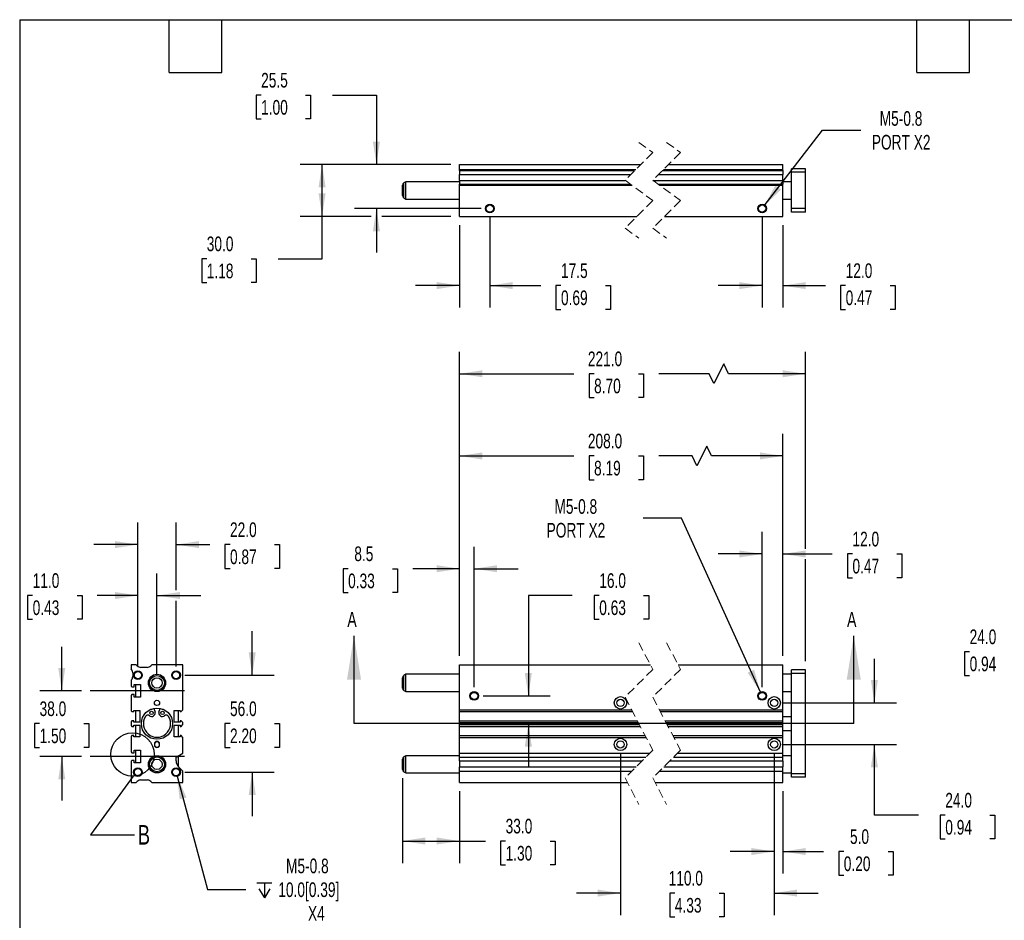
# Model space of a CAD drawing. Header units: millimetres. Extents: x 25 to 1092, y 25 to 838.
# Tile 2 of 4: x 25 to 594, y 318 to 838. Entities that reach past the tile are written whole.
import ezdxf

# ---------------------------------------------------------------- set-up
doc = ezdxf.new("R2010")
doc.units = ezdxf.units.MM
doc.header["$LTSCALE"] = 4
for name, pattern in [('SLD-Center', [19.05, 15.24, -1.27, 1.27, -1.27]), ('SLD-Dashed', [1.905, 1.27, -0.635]), ('SLD-Solid', [0])]:
    doc.linetypes.add(name, pattern=pattern)
doc.layers.add('CENTER', color=40, linetype='SLD-Center')
doc.layers.add('DIMENSIONS', color=140, linetype='SLD-Solid', lineweight=25)
doc.layers.add('TEXT', color=140, linetype='SLD-Solid', lineweight=25)
doc.styles.add('SLDTEXTSTYLE0', font='TXT', dxfattribs={"width": 0.7})
doc.dimstyles.new('SLDDIMSTYLE0', dxfattribs={"dimtxt": 8.632031, "dimasz": 13.208, "dimexe": 0, "dimexo": 0.0625, "dimgap": 2.158008, "dimtad": 0, "dimtih": 1, "dimtoh": 1, "dimrnd": 1e-09, "dimzin": 4, "dimdsep": 46, "dimtxsty": 'SLDTEXTSTYLE0', "dimsah": 1, "dimcen": 0.09, "dimadec": 0, "dimazin": 1, "dimtfac": 1, "dimtmove": 0, "dimatfit": 0, "dimfxl": 0, "dimfrac": 2, "dimtolj": 1, "dimtzin": 12, "dimarcsym": 0})
doc.dimstyles.new('SLDDIMSTYLE1', dxfattribs={"dimtxt": 8.632031, "dimasz": 13.208, "dimexe": 0, "dimexo": 0.0625, "dimgap": 2.158008, "dimtad": 0, "dimtih": 1, "dimtoh": 1, "dimrnd": 1e-09, "dimzin": 12, "dimdsep": 46, "dimtxsty": 'SLDTEXTSTYLE0', "dimsah": 1, "dimcen": 0.09, "dimadec": 0, "dimazin": 3, "dimtfac": 1, "dimtmove": 0, "dimatfit": 0, "dimfxl": 0, "dimfrac": 2, "dimtolj": 1, "dimtzin": 12, "dimarcsym": 0})
doc.dimstyles.new('SLDDIMSTYLE2', dxfattribs={"dimtxt": 8.632031, "dimasz": 13.208, "dimexe": 0, "dimexo": 0.0625, "dimgap": 2.158008, "dimtad": 0, "dimtih": 1, "dimtoh": 1, "dimrnd": 1e-09, "dimzin": 4, "dimdsep": 46, "dimtxsty": 'SLDTEXTSTYLE0', "dimsah": 1, "dimcen": 0.09, "dimadec": 0, "dimazin": 1, "dimtfac": 1, "dimtofl": 0, "dimtmove": 0, "dimatfit": 3, "dimfxl": 0, "dimfrac": 2, "dimtolj": 1, "dimtzin": 12, "dimarcsym": 0})
doc.dimstyles.new('SLDDIMSTYLE3', dxfattribs={"dimtxt": 8.632031, "dimasz": 13.208, "dimexe": 0, "dimexo": 0.0625, "dimgap": 2.158008, "dimtad": 0, "dimtih": 1, "dimtoh": 1, "dimrnd": 1e-09, "dimzin": 12, "dimdsep": 46, "dimtxsty": 'SLDTEXTSTYLE0', "dimsah": 1, "dimcen": 0, "dimadec": 0, "dimazin": 3, "dimtfac": 1, "dimtofl": 0, "dimtmove": 0, "dimatfit": 3, "dimfxl": 0, "dimfrac": 2, "dimtolj": 1, "dimtzin": 12, "dimarcsym": 0})
doc.dimstyles.new('SLDDIMSTYLE5', dxfattribs={"dimtxt": 0.18, "dimasz": 13.208, "dimexe": 0, "dimexo": 0.0625, "dimgap": 0, "dimtad": 0, "dimtih": 1, "dimtoh": 1, "dimdec": 0, "dimrnd": 1e-09, "dimzin": 0, "dimdsep": 46, "dimtxsty": 'Standard', "dimblk1": 'NONE', "dimblk2": 'NONE', "dimsah": 1, "dimcen": 0.09, "dimadec": 0, "dimazin": 0, "dimtfac": 13.208, "dimtdec": 0, "dimtofl": 0, "dimtmove": 0, "dimatfit": 3, "dimldrblk": 'NONE', "dimfxl": 0, "dimfrac": 2, "dimtolj": 1, "dimtzin": 0, "dimarcsym": 0})

# ---------------------------------------------------------------- blocks, each defined once
blk = doc.blocks.new('_D')
at = {"layer": 'DIMENSIONS'}
for p, q in [((344.61, 505.63), (319.21, 505.63)), ((319.21, 505.63), (319.21, 447.63)), ((360.17, 505.63), (357.27, 505.63)), ((357.27, 505.63), (357.27, 491.91)), ((385.82, 505.63), (388.72, 505.63)), ((388.72, 505.63), (388.72, 491.91)), ((357.27, 491.91), (360.17, 491.91)), ((388.72, 491.91), (385.82, 491.91)), ((293.04, 447.63), (331.91, 447.63)), ((319.21, 431.63), (319.21, 406.23))]:
    blk.add_line(p, q, dxfattribs=at)
for points in [[(319.21, 447.63), (321.25, 460.84), (317.18, 460.84)], [(319.21, 431.63), (317.18, 418.42), (321.25, 418.42)]]:
    blk.add_solid(points, dxfattribs=at)
at = {"layer": 'DIMENSIONS', "char_height": 8.467, "attachment_point": 1, "style": 'SLDTEXTSTYLE0'}
for s, insert in [('16.0', (360.17, 518.48)), ('0.63', (360.17, 502.83))]:
    blk.add_mtext(s, dxfattribs=dict(at, insert=insert))
blk = doc.blocks.new('_D_1')
at = {"layer": 'DIMENSIONS'}
for p, q in [((279.46, 470.71), (279.46, 533.81)), ((287.96, 452.71), (287.96, 533.81)), ((215.09, 521.11), (212.2, 521.11)), ((212.2, 521.11), (212.2, 507.39)), ((240.74, 521.11), (243.64, 521.11)), ((243.64, 521.11), (243.64, 507.39)), ((279.46, 521.11), (252.44, 521.11)), ((287.96, 521.11), (313.36, 521.11)), ((212.2, 507.39), (215.09, 507.39)), ((243.64, 507.39), (240.74, 507.39))]:
    blk.add_line(p, q, dxfattribs=at)
for points in [[(279.46, 521.11), (266.25, 523.14), (266.25, 519.08)], [(287.96, 521.11), (301.17, 519.08), (301.17, 523.14)]]:
    blk.add_solid(points, dxfattribs=at)
at = {"layer": 'DIMENSIONS', "char_height": 8.467, "attachment_point": 1, "style": 'SLDTEXTSTYLE0'}
for s, insert in [('8.5', (218.68, 533.96)), ('0.33', (215.09, 518.31))]:
    blk.add_mtext(s, dxfattribs=dict(at, insert=insert))
blk = doc.blocks.new('_D_2')
at = {"layer": 'DIMENSIONS'}
for p, q in [((454.25, 452.71), (454.25, 542.33)), ((466.25, 470.71), (466.25, 542.33)), ((454.25, 529.63), (428.85, 529.63)), ((466.25, 529.63), (494.73, 529.63)), ((506.42, 529.63), (503.53, 529.63)), ((503.53, 529.63), (503.53, 515.91)), ((532.08, 529.63), (534.97, 529.63)), ((534.97, 529.63), (534.97, 515.91)), ((503.53, 515.91), (506.42, 515.91)), ((534.97, 515.91), (532.08, 515.91))]:
    blk.add_line(p, q, dxfattribs=at)
for points in [[(454.25, 529.63), (441.04, 531.66), (441.04, 527.6)], [(466.25, 529.63), (479.46, 527.6), (479.46, 531.66)]]:
    blk.add_solid(points, dxfattribs=at)
at = {"layer": 'DIMENSIONS', "char_height": 8.467, "attachment_point": 1, "style": 'SLDTEXTSTYLE0'}
for s, insert in [('12.0', (506.42, 542.48)), ('0.47', (506.42, 526.83))]:
    blk.add_mtext(s, dxfattribs=dict(at, insert=insert))
blk = doc.blocks.new('_D_3')
at = {"layer": 'DIMENSIONS'}
for p, q in [((279.46, 470.71), (279.46, 598.94)), ((466.25, 470.71), (466.25, 598.94)), ((422.25, 591.89), (416.61, 580.6)), ((425.08, 586.24), (422.25, 591.89)), ((279.46, 586.24), (345.49, 586.24)), ((357.18, 586.24), (354.28, 586.24)), ((354.28, 586.24), (354.28, 572.53)), ((382.83, 586.24), (385.73, 586.24)), ((385.73, 586.24), (385.73, 572.53)), ((413.79, 586.24), (394.53, 586.24)), ((416.61, 580.6), (413.79, 586.24)), ((466.25, 586.24), (425.08, 586.24)), ((354.28, 572.53), (357.18, 572.53)), ((385.73, 572.53), (382.83, 572.53))]:
    blk.add_line(p, q, dxfattribs=at)
for points in [[(279.46, 586.24), (292.67, 584.21), (292.67, 588.28)], [(466.25, 586.24), (453.04, 588.28), (453.04, 584.21)]]:
    blk.add_solid(points, dxfattribs=at)
at = {"layer": 'DIMENSIONS', "char_height": 8.467, "attachment_point": 1, "style": 'SLDTEXTSTYLE0'}
for s, insert in [('208.0', (353.59, 599.09)), ('8.19', (357.18, 583.44))]:
    blk.add_mtext(s, dxfattribs=dict(at, insert=insert))
blk = doc.blocks.new('_D_4')
at = {"layer": 'DIMENSIONS'}
for p, q in [((279.46, 470.71), (279.46, 646.41)), ((479.25, 532.68), (479.25, 646.41)), ((432.04, 639.35), (426.4, 628.07)), ((434.86, 633.71), (432.04, 639.35)), ((279.46, 633.71), (345.49, 633.71)), ((357.18, 633.71), (354.28, 633.71)), ((354.28, 633.71), (354.28, 619.99)), ((382.83, 633.71), (385.73, 633.71)), ((385.73, 633.71), (385.73, 619.99)), ((423.58, 633.71), (394.53, 633.71)), ((426.4, 628.07), (423.58, 633.71)), ((479.25, 633.71), (434.86, 633.71)), ((354.28, 619.99), (357.18, 619.99)), ((385.73, 619.99), (382.83, 619.99)), ((479.25, 467.71), (479.25, 526.58))]:
    blk.add_line(p, q, dxfattribs=at)
for points in [[(279.46, 633.71), (292.67, 631.68), (292.67, 635.74)], [(479.25, 633.71), (466.04, 635.74), (466.04, 631.68)]]:
    blk.add_solid(points, dxfattribs=at)
at = {"layer": 'DIMENSIONS', "char_height": 8.467, "attachment_point": 1, "style": 'SLDTEXTSTYLE0'}
for s, insert in [('221.0', (353.59, 646.56)), ('8.70', (357.18, 630.9))]:
    blk.add_mtext(s, dxfattribs=dict(at, insert=insert))
blk = doc.blocks.new('_D_5')
at = {"layer": 'DIMENSIONS'}
for p, q in [((246.46, 400.07), (246.46, 351.14)), ((279.46, 392.55), (279.46, 351.14)), ((246.46, 363.84), (279.46, 363.84)), ((279.46, 363.84), (294.38, 363.84)), ((306.08, 363.84), (303.18, 363.84)), ((303.18, 363.84), (303.18, 350.12)), ((331.73, 363.84), (334.63, 363.84)), ((334.63, 363.84), (334.63, 350.12)), ((303.18, 350.12), (306.08, 350.12)), ((334.63, 350.12), (331.73, 350.12))]:
    blk.add_line(p, q, dxfattribs=at)
for points in [[(246.46, 363.84), (259.67, 361.81), (259.67, 365.88)], [(279.46, 363.84), (266.25, 365.88), (266.25, 361.81)]]:
    blk.add_solid(points, dxfattribs=at)
at = {"layer": 'DIMENSIONS', "char_height": 8.467, "attachment_point": 1, "style": 'SLDTEXTSTYLE0'}
for s, insert in [('33.0', (306.08, 376.69)), ('1.30', (306.08, 361.04))]:
    blk.add_mtext(s, dxfattribs=dict(at, insert=insert))
blk = doc.blocks.new('_D_6')
at = {"layer": 'DIMENSIONS'}
for p, q in [((407.71, 550.38), (385.49, 550.38)), ((453.22, 449.91), (407.71, 550.38))]:
    blk.add_line(p, q, dxfattribs=at)
blk.add_solid([(453.22, 449.91), (449.62, 462.78), (445.92, 461.1)], dxfattribs=at)
at = {"layer": 'DIMENSIONS', "char_height": 8.467, "attachment_point": 1, "style": 'SLDTEXTSTYLE0'}
for s, insert in [('M5-0.8', (334.3, 561.29)), ('PORT X2', (329.75, 547.57))]:
    blk.add_mtext(s, dxfattribs=dict(at, insert=insert))
blk = doc.blocks.new('_D_7')
at = {"layer": 'DIMENSIONS'}
for p, q in [((372.46, 414.55), (372.46, 321.07)), ((461.25, 414.55), (461.25, 321.07)), ((372.46, 333.77), (347.06, 333.77)), ((403.83, 333.77), (400.93, 333.77)), ((400.93, 333.77), (400.93, 320.05)), ((429.48, 333.77), (432.37, 333.77)), ((432.37, 333.77), (432.37, 320.05)), ((461.25, 333.77), (486.65, 333.77)), ((400.93, 320.05), (403.83, 320.05)), ((432.37, 320.05), (429.48, 320.05))]:
    blk.add_line(p, q, dxfattribs=at)
for points in [[(372.46, 333.77), (359.25, 335.8), (359.25, 331.74)], [(461.25, 333.77), (474.46, 331.74), (474.46, 335.8)]]:
    blk.add_solid(points, dxfattribs=at)
at = {"layer": 'DIMENSIONS', "char_height": 8.467, "attachment_point": 1, "style": 'SLDTEXTSTYLE0'}
for s, insert in [('110.0', (400.23, 346.61)), ('4.33', (403.83, 330.96))]:
    blk.add_mtext(s, dxfattribs=dict(at, insert=insert))
blk = doc.blocks.new('_D_8')
at = {"layer": 'DIMENSIONS'}
for p, q in [((461.25, 414.55), (461.25, 345.07)), ((466.25, 392.55), (466.25, 345.07)), ((461.25, 357.77), (435.85, 357.77)), ((466.25, 357.77), (489.71, 357.77)), ((501.41, 357.77), (498.51, 357.77)), ((498.51, 357.77), (498.51, 344.05)), ((527.06, 357.77), (529.96, 357.77)), ((529.96, 357.77), (529.96, 344.05)), ((498.51, 344.05), (501.41, 344.05)), ((529.96, 344.05), (527.06, 344.05))]:
    blk.add_line(p, q, dxfattribs=at)
for points in [[(461.25, 357.77), (448.04, 359.8), (448.04, 355.74)], [(466.25, 357.77), (479.46, 355.74), (479.46, 359.8)]]:
    blk.add_solid(points, dxfattribs=at)
at = {"layer": 'DIMENSIONS', "char_height": 8.467, "attachment_point": 1, "style": 'SLDTEXTSTYLE0'}
for s, insert in [('5.0', (505, 370.61)), ('0.20', (501.41, 354.96))]:
    blk.add_mtext(s, dxfattribs=dict(at, insert=insert))
blk = doc.blocks.new('_D_9')
at = {"layer": 'DIMENSIONS'}
for p, q in [((519.09, 443.63), (519.09, 469.03)), ((466.33, 443.63), (531.79, 443.63)), ((466.33, 419.63), (531.79, 419.63)), ((519.09, 378.81), (519.09, 419.63)), ((544.49, 378.81), (519.09, 378.81)), ((560.05, 378.81), (557.15, 378.81)), ((557.15, 378.81), (557.15, 365.09)), ((585.7, 378.81), (588.6, 378.81)), ((588.6, 378.81), (588.6, 365.09)), ((557.15, 365.09), (560.05, 365.09)), ((588.6, 365.09), (585.7, 365.09))]:
    blk.add_line(p, q, dxfattribs=at)
for points in [[(519.09, 443.63), (521.12, 456.84), (517.06, 456.84)], [(519.09, 419.63), (517.06, 406.42), (521.12, 406.42)]]:
    blk.add_solid(points, dxfattribs=at)
at = {"layer": 'DIMENSIONS', "char_height": 8.467, "attachment_point": 1, "style": 'SLDTEXTSTYLE0'}
for s, insert in [('24.0', (560.05, 391.66)), ('0.94', (560.05, 376.01))]:
    blk.add_mtext(s, dxfattribs=dict(at, insert=insert))
blk = doc.blocks.new('_D_11')
at = {"layer": 'DIMENSIONS'}
for p, q in [((574.11, 473.17), (571.21, 473.17)), ((571.21, 473.17), (571.21, 459.46)), ((599.76, 473.17), (602.66, 473.17)), ((602.66, 473.17), (602.66, 459.46)), ((615.32, 473.17), (640.72, 473.17)), ((640.72, 473.17), (640.72, 443.63)), ((571.21, 459.46), (574.11, 459.46)), ((602.66, 459.46), (599.76, 459.46)), ((668.51, 443.63), (628.02, 443.63)), ((668.51, 419.63), (628.02, 419.63)), ((640.72, 419.63), (640.72, 394.23))]:
    blk.add_line(p, q, dxfattribs=at)
for points in [[(640.72, 443.63), (642.75, 456.84), (638.69, 456.84)], [(640.72, 419.63), (638.69, 406.42), (642.75, 406.42)]]:
    blk.add_solid(points, dxfattribs=at)
at = {"layer": 'DIMENSIONS', "char_height": 8.467, "attachment_point": 1, "style": 'SLDTEXTSTYLE0'}
for s, insert in [('24.0', (574.11, 486.02)), ('0.94', (574.11, 470.37))]:
    blk.add_mtext(s, dxfattribs=dict(at, insert=insert))
blk = doc.blocks.new('_D_18')
at = {"layer": 'DIMENSIONS'}
for p, q in [((296.96, 724.05), (296.96, 671.93)), ((279.46, 719.55), (279.46, 671.93)), ((279.46, 684.63), (254.06, 684.63)), ((296.96, 684.63), (326.36, 684.63)), ((338.06, 684.63), (335.16, 684.63)), ((335.16, 684.63), (335.16, 670.91)), ((363.71, 684.63), (366.61, 684.63)), ((366.61, 684.63), (366.61, 670.91)), ((335.16, 670.91), (338.06, 670.91)), ((366.61, 670.91), (363.71, 670.91))]:
    blk.add_line(p, q, dxfattribs=at)
for points in [[(279.46, 684.63), (266.25, 686.66), (266.25, 682.6)], [(296.96, 684.63), (310.17, 682.6), (310.17, 686.66)]]:
    blk.add_solid(points, dxfattribs=at)
at = {"layer": 'DIMENSIONS', "char_height": 8.467, "attachment_point": 1, "style": 'SLDTEXTSTYLE0'}
for s, insert in [('17.5', (338.06, 697.48)), ('0.69', (338.06, 681.82))]:
    blk.add_mtext(s, dxfattribs=dict(at, insert=insert))
blk = doc.blocks.new('_D_19')
at = {"layer": 'DIMENSIONS'}
for p, q in [((454.25, 724.05), (454.25, 671.93)), ((466.25, 719.55), (466.25, 671.93)), ((454.25, 684.63), (428.85, 684.63)), ((466.25, 684.63), (490.8, 684.63)), ((502.5, 684.63), (499.6, 684.63)), ((499.6, 684.63), (499.6, 670.91)), ((528.15, 684.63), (531.05, 684.63)), ((531.05, 684.63), (531.05, 670.91)), ((499.6, 670.91), (502.5, 670.91)), ((531.05, 670.91), (528.15, 670.91))]:
    blk.add_line(p, q, dxfattribs=at)
for points in [[(454.25, 684.63), (441.04, 686.66), (441.04, 682.6)], [(466.25, 684.63), (479.46, 682.6), (479.46, 686.66)]]:
    blk.add_solid(points, dxfattribs=at)
at = {"layer": 'DIMENSIONS', "char_height": 8.467, "attachment_point": 1, "style": 'SLDTEXTSTYLE0'}
for s, insert in [('12.0', (502.5, 697.48)), ('0.47', (502.5, 681.82))]:
    blk.add_mtext(s, dxfattribs=dict(at, insert=insert))
blk = doc.blocks.new('_D_20')
at = {"layer": 'DIMENSIONS'}
for p, q in [((164.85, 794.63), (161.96, 794.63)), ((161.96, 794.63), (161.96, 780.91)), ((190.51, 794.63), (193.4, 794.63)), ((193.4, 794.63), (193.4, 780.91)), ((206.06, 794.63), (231.46, 794.63)), ((231.46, 794.63), (231.46, 754.63)), ((161.96, 780.91), (164.85, 780.91)), ((193.4, 780.91), (190.51, 780.91)), ((274.38, 754.63), (218.76, 754.63)), ((291.88, 729.13), (218.76, 729.13)), ((231.46, 729.13), (231.46, 703.73))]:
    blk.add_line(p, q, dxfattribs=at)
for points in [[(231.46, 754.63), (233.5, 767.84), (229.43, 767.84)], [(231.46, 729.13), (229.43, 715.92), (233.5, 715.92)]]:
    blk.add_solid(points, dxfattribs=at)
at = {"layer": 'DIMENSIONS', "char_height": 8.467, "attachment_point": 1, "style": 'SLDTEXTSTYLE0'}
for s, insert in [('25.5', (164.85, 807.48)), ('1.00', (164.85, 791.82))]:
    blk.add_mtext(s, dxfattribs=dict(at, insert=insert))
blk = doc.blocks.new('_D_21')
at = {"layer": 'DIMENSIONS'}
for p, q in [((274.38, 754.63), (187.36, 754.63)), ((200.06, 724.63), (200.06, 754.63)), ((228.42, 724.63), (187.36, 724.63)), ((200.06, 700.13), (200.06, 724.63)), ((274.38, 724.63), (234.51, 724.63)), ((133.45, 700.13), (130.55, 700.13)), ((130.55, 700.13), (130.55, 686.41)), ((159.1, 700.13), (162, 700.13)), ((162, 700.13), (162, 686.41)), ((174.66, 700.13), (200.06, 700.13)), ((130.55, 686.41), (133.45, 686.41)), ((162, 686.41), (159.1, 686.41))]:
    blk.add_line(p, q, dxfattribs=at)
for points in [[(200.06, 754.63), (198.03, 741.42), (202.09, 741.42)], [(200.06, 724.63), (202.09, 737.84), (198.03, 737.84)]]:
    blk.add_solid(points, dxfattribs=at)
at = {"layer": 'DIMENSIONS', "char_height": 8.467, "attachment_point": 1, "style": 'SLDTEXTSTYLE0'}
for s, insert in [('30.0', (133.45, 712.98)), ('1.18', (133.45, 697.33))]:
    blk.add_mtext(s, dxfattribs=dict(at, insert=insert))
blk = doc.blocks.new('_D_22')
at = {"layer": 'DIMENSIONS'}
for p, q in [((455.51, 730.77), (489.04, 774.48)), ((489.04, 774.48), (511.26, 774.48))]:
    blk.add_line(p, q, dxfattribs=at)
blk.add_solid([(455.51, 730.77), (465.16, 740.01), (461.94, 742.49)], dxfattribs=at)
at = {"layer": 'DIMENSIONS', "char_height": 8.467, "attachment_point": 1, "style": 'SLDTEXTSTYLE0'}
for s, insert in [('M5-0.8', (522.16, 785.39)), ('PORT X2', (517.61, 771.67))]:
    blk.add_mtext(s, dxfattribs=dict(at, insert=insert))
blk = doc.blocks.new('_D_23')
at = {"layer": 'DIMENSIONS'}
for p, q in [((49.71, 450.63), (49.71, 476.03)), ((61.03, 450.63), (37.01, 450.63)), ((36.88, 431.63), (33.98, 431.63)), ((33.98, 431.63), (33.98, 417.91)), ((62.53, 431.63), (65.43, 431.63)), ((65.43, 431.63), (65.43, 417.91)), ((33.98, 417.91), (36.88, 417.91)), ((65.43, 417.91), (62.53, 417.91)), ((61.03, 412.63), (37.01, 412.63)), ((49.71, 412.63), (49.71, 387.23))]:
    blk.add_line(p, q, dxfattribs=at)
for points in [[(49.71, 450.63), (51.74, 463.84), (47.68, 463.84)], [(49.71, 412.63), (47.68, 399.42), (51.74, 399.42)]]:
    blk.add_solid(points, dxfattribs=at)
at = {"layer": 'DIMENSIONS', "char_height": 8.467, "attachment_point": 1, "style": 'SLDTEXTSTYLE0'}
for s, insert in [('38.0', (36.88, 444.48)), ('1.50', (36.88, 428.83))]:
    blk.add_mtext(s, dxfattribs=dict(at, insert=insert))
blk = doc.blocks.new('_D_24')
at = {"layer": 'DIMENSIONS'}
for p, q in [((93.71, 464.71), (93.71, 547.74)), ((115.71, 508.68), (115.71, 547.74)), ((93.71, 535.04), (68.31, 535.04)), ((115.71, 535.04), (135.19, 535.04)), ((146.88, 535.04), (143.98, 535.04)), ((143.98, 535.04), (143.98, 521.32)), ((172.53, 535.04), (175.43, 535.04)), ((175.43, 535.04), (175.43, 521.32)), ((143.98, 521.32), (146.88, 521.32)), ((175.43, 521.32), (172.53, 521.32)), ((115.71, 464.71), (115.71, 502.58))]:
    blk.add_line(p, q, dxfattribs=at)
for points in [[(93.71, 535.04), (80.5, 537.07), (80.5, 533.01)], [(115.71, 535.04), (128.92, 533.01), (128.92, 537.07)]]:
    blk.add_solid(points, dxfattribs=at)
at = {"layer": 'DIMENSIONS', "char_height": 8.467, "attachment_point": 1, "style": 'SLDTEXTSTYLE0'}
for s, insert in [('22.0', (146.88, 547.88)), ('0.87', (146.88, 532.23))]:
    blk.add_mtext(s, dxfattribs=dict(at, insert=insert))
blk = doc.blocks.new('_D_25')
at = {"layer": 'DIMENSIONS'}
for p, q in [((93.71, 464.71), (93.71, 518.33)), ((104.71, 460.21), (104.71, 518.33)), ((32.89, 505.63), (30, 505.63)), ((30, 505.63), (30, 491.91)), ((58.54, 505.63), (61.44, 505.63)), ((61.44, 505.63), (61.44, 491.91)), ((93.71, 505.63), (70.24, 505.63)), ((104.71, 505.63), (130.11, 505.63)), ((30, 491.91), (32.89, 491.91)), ((61.44, 491.91), (58.54, 491.91))]:
    blk.add_line(p, q, dxfattribs=at)
for points in [[(93.71, 505.63), (80.5, 507.66), (80.5, 503.6)], [(104.71, 505.63), (117.92, 503.6), (117.92, 507.66)]]:
    blk.add_solid(points, dxfattribs=at)
at = {"layer": 'DIMENSIONS', "char_height": 8.467, "attachment_point": 1, "style": 'SLDTEXTSTYLE0'}
for s, insert in [('11.0', (32.89, 518.48)), ('0.43', (32.89, 502.83))]:
    blk.add_mtext(s, dxfattribs=dict(at, insert=insert))
blk = doc.blocks.new('SW_SYMBOL_HOLE_DEPTH')
at = {"layer": 'DIMENSIONS', "color": 0}
for p, q in [((0, 3500), (3200, 3500)), ((400, 2220), (1600, 300)), ((1600, 3500), (1600, 300)), ((2800, 2220), (1600, 300))]:
    blk.add_line(p, q, dxfattribs=at)
blk = doc.blocks.new('_D_26')
at = {"layer": 'DIMENSIONS'}
for p, q in [((116.36, 401.22), (133.85, 335.92)), ((133.85, 335.92), (156.08, 335.92))]:
    blk.add_line(p, q, dxfattribs=at)
blk.add_solid([(116.36, 401.22), (117.81, 387.93), (121.74, 388.99)], dxfattribs=at)
at = {"layer": 'DIMENSIONS', "xscale": 0.002688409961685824, "yscale": 0.002688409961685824, "zscale": 0.002688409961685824}
blk.add_blockref('SW_SYMBOL_HOLE_DEPTH', (162.43, 330.2), dxfattribs=at)
at = {"layer": 'DIMENSIONS', "char_height": 8.467, "attachment_point": 1, "style": 'SLDTEXTSTYLE0'}
for s, insert in [('M5-0.8', (179.23, 353.69)), ('10.0[0.39]', (174.78, 339.97)), ('X4', (191.92, 326.25))]:
    blk.add_mtext(s, dxfattribs=dict(at, insert=insert))
blk = doc.blocks.new('_D_27')
at = {"layer": 'DIMENSIONS'}
for p, q in [((159.71, 459.63), (159.71, 485.03)), ((120.79, 459.63), (172.41, 459.63)), ((146.88, 431.63), (143.98, 431.63)), ((143.98, 431.63), (143.98, 417.91)), ((172.53, 431.63), (175.43, 431.63)), ((175.43, 431.63), (175.43, 417.91)), ((143.98, 417.91), (146.88, 417.91)), ((175.43, 417.91), (172.53, 417.91)), ((120.79, 403.63), (172.41, 403.63)), ((159.71, 403.63), (159.71, 378.23))]:
    blk.add_line(p, q, dxfattribs=at)
for points in [[(159.71, 459.63), (161.74, 472.84), (157.68, 472.84)], [(159.71, 403.63), (157.68, 390.42), (161.74, 390.42)]]:
    blk.add_solid(points, dxfattribs=at)
at = {"layer": 'DIMENSIONS', "char_height": 8.467, "attachment_point": 1, "style": 'SLDTEXTSTYLE0'}
for s, insert in [('56.0', (146.88, 444.48)), ('2.20', (146.88, 428.83))]:
    blk.add_mtext(s, dxfattribs=dict(at, insert=insert))
blk = doc.blocks.new('_None')

msp = doc.modelspace()

# ---------------------------------------------------------------- linework, layer by layer
at = {"color": 7, "linetype": 'SLD-Dashed', "lineweight": 18}
for p, q in [((383.061, 767.33), (391.061, 761.48)), ((399.061, 767.33), (407.061, 761.48)), ((391.061, 761.48), (375.061, 745.48)), ((407.061, 761.48), (391.061, 745.48)), ((375.061, 745.48), (391.061, 733.78)), ((391.061, 745.48), (407.061, 733.78)), ((391.061, 733.78), (375.061, 717.78)), ((407.061, 733.78), (391.061, 717.78)), ((375.061, 717.78), (383.061, 711.93)), ((391.061, 717.78), (399.061, 711.93)), ((383.061, 478.333), (391.061, 462.983)), ((399.061, 478.333), (407.061, 462.983)), ((391.061, 462.983), (375.061, 446.983)), ((407.061, 462.983), (391.061, 446.983)), ((375.061, 446.983), (391.061, 416.283)), ((391.061, 446.983), (407.061, 416.283)), ((391.061, 416.283), (375.061, 400.283)), ((407.061, 416.283), (391.061, 400.283)), ((375.061, 400.283), (383.061, 384.933)), ((391.061, 400.283), (399.061, 384.933))]:
    msp.add_line(p, q, dxfattribs=at)
for p, q in [((279.46, 754.63), (384.211, 754.63)), ((279.46, 751.63), (279.46, 754.63)), ((279.46, 751.63), (381.211, 751.63)), ((279.46, 751.009), (279.46, 751.63)), ((279.46, 751.009), (380.589, 751.009)), ((279.46, 751.009), (279.46, 748.887)), ((396.589, 751.009), (466.25, 751.009)), ((397.211, 751.63), (466.25, 751.63)), ((400.211, 754.63), (466.25, 754.63)), ((466.25, 751.63), (466.25, 754.63)), ((466.25, 751.009), (466.25, 751.63)), ((466.25, 751.009), (466.25, 748.887)), ((479.25, 752.13), (471.25, 752.13)), ((471.25, 750.13), (471.25, 752.13)), ((479.25, 750.13), (479.25, 752.13)), ((279.46, 748.887), (378.468, 748.887)), ((279.46, 745.373), (279.46, 748.887)), ((279.46, 745.373), (375.207, 745.373)), ((279.46, 745.373), (279.46, 743.251)), ((391.207, 745.373), (466.25, 745.373)), ((394.468, 748.887), (466.25, 748.887)), ((466.25, 745.373), (466.25, 748.887)), ((466.25, 745.373), (466.25, 743.251)), ((479.25, 750.13), (471.25, 750.13)), ((471.25, 729.13), (471.25, 750.13)), ((479.25, 729.13), (479.25, 750.13)), ((246.46, 736.651), (246.46, 742.609)), ((248.46, 744.63), (247.21, 743.908)), ((247.21, 735.352), (247.21, 743.908)), ((279.46, 744.63), (248.46, 744.63)), ((248.46, 734.63), (248.46, 744.63)), ((279.46, 743.251), (378.108, 743.251)), ((279.46, 742.63), (279.46, 743.251)), ((279.46, 742.63), (378.958, 742.63)), ((279.46, 724.63), (279.46, 742.63)), ((394.108, 743.251), (466.25, 743.251)), ((394.958, 742.63), (466.25, 742.63)), ((471.25, 744.63), (466.25, 744.63)), ((466.25, 742.63), (466.25, 743.251)), ((466.25, 724.63), (466.25, 742.63)), ((247.21, 735.352), (248.46, 734.63)), ((248.46, 734.63), (279.46, 734.63)), ((466.25, 734.63), (471.25, 734.63)), ((479.25, 729.13), (471.25, 729.13)), ((471.25, 727.13), (471.25, 729.13)), ((479.25, 727.13), (479.25, 729.13)), ((279.46, 724.63), (381.911, 724.63)), ((397.911, 724.63), (466.25, 724.63)), ((479.25, 727.13), (471.25, 727.13)), ((92.709, 465.633), (89.709, 465.633)), ((89.709, 465.633), (89.709, 463.269)), ((90.709, 461.033), (90.709, 458.873)), ((93.33, 465.011), (92.709, 465.633)), ((98.966, 464.133), (95.451, 464.133)), ((101.709, 465.633), (101.087, 465.011)), ((119.709, 465.633), (101.709, 465.633)), ((119.709, 439.563), (119.709, 465.633)), ((279.46, 465.633), (389.679, 465.633)), ((279.46, 439.563), (279.46, 465.633)), ((405.679, 465.633), (466.25, 465.633)), ((466.25, 439.563), (466.25, 465.633)), ((479.25, 462.633), (471.25, 462.633)), ((471.25, 460.633), (471.25, 462.633)), ((479.25, 460.633), (479.25, 462.633)), ((89.904, 456.827), (89.709, 456.633)), ((89.709, 456.633), (89.709, 453.333)), ((246.46, 455.133), (246.46, 458.112)), ((246.46, 452.153), (246.46, 455.133)), ((248.46, 460.133), (247.21, 459.411)), ((247.21, 455.133), (247.21, 459.411)), ((247.21, 450.854), (247.21, 455.133)), ((279.46, 460.133), (248.46, 460.133)), ((248.46, 455.133), (248.46, 460.133)), ((248.46, 450.133), (248.46, 455.133)), ((471.25, 460.133), (466.25, 460.133)), ((479.25, 460.633), (471.25, 460.633)), ((471.25, 402.633), (471.25, 460.633)), ((479.25, 402.633), (479.25, 460.633)), ((89.709, 453.333), (90.209, 452.833)), ((90.209, 452.833), (91.509, 452.833)), ((91.509, 454.333), (95.209, 454.333)), ((91.509, 452.833), (91.509, 454.333)), ((92.209, 454.333), (92.209, 446.933)), ((95.209, 454.333), (95.209, 446.933)), ((247.21, 450.854), (248.46, 450.133)), ((248.46, 450.133), (279.46, 450.133)), ((466.25, 450.133), (471.25, 450.133)), ((90.209, 448.433), (89.709, 447.933)), ((89.709, 447.933), (89.709, 439.063)), ((91.509, 448.433), (90.209, 448.433)), ((91.509, 446.933), (91.509, 448.433)), ((95.209, 446.933), (91.509, 446.933)), ((89.709, 439.063), (90.209, 438.563)), ((90.209, 438.563), (91.359, 438.563)), ((91.359, 439.283), (94.709, 439.283)), ((91.359, 438.563), (91.359, 439.283)), ((92.209, 439.283), (92.209, 432.483)), ((94.709, 439.283), (94.709, 432.483)), ((102.939, 440.416), (103.573, 438.205)), ((105.844, 438.205), (106.478, 440.416)), ((114.709, 439.283), (118.059, 439.283)), ((114.709, 432.483), (114.709, 439.283)), ((117.209, 432.483), (117.209, 439.283)), ((118.059, 439.283), (118.059, 438.563)), ((118.059, 438.563), (118.709, 438.563)), ((118.709, 438.563), (119.709, 439.563)), ((279.46, 439.563), (378.928, 439.563)), ((279.46, 438.563), (279.46, 439.563)), ((279.46, 438.563), (379.449, 438.563)), ((279.46, 433.213), (279.46, 438.563)), ((394.928, 439.563), (466.25, 439.563)), ((395.449, 438.563), (466.25, 438.563)), ((466.25, 438.563), (466.25, 439.563)), ((466.25, 433.213), (466.25, 438.563)), ((90.209, 433.213), (89.709, 432.713)), ((89.709, 432.713), (89.709, 430.553)), ((91.359, 433.213), (90.209, 433.213)), ((91.359, 432.483), (91.359, 433.213)), ((94.709, 432.483), (91.359, 432.483)), ((118.059, 432.483), (114.709, 432.483)), ((118.059, 433.213), (118.059, 432.483)), ((118.709, 433.213), (118.059, 433.213)), ((119.709, 432.213), (118.709, 433.213)), ((279.46, 433.213), (382.237, 433.213)), ((279.46, 432.213), (279.46, 433.213)), ((398.237, 433.213), (466.25, 433.213)), ((471.25, 435.633), (466.25, 435.633)), ((466.25, 432.213), (466.25, 433.213)), ((89.709, 430.553), (90.209, 430.053)), ((90.209, 430.053), (91.359, 430.053)), ((91.359, 430.783), (94.709, 430.783)), ((91.359, 430.053), (91.359, 430.783)), ((92.209, 430.783), (92.209, 423.983)), ((94.709, 430.783), (94.709, 423.983)), ((114.709, 430.783), (118.059, 430.783)), ((114.709, 423.983), (114.709, 430.783)), ((117.209, 423.983), (117.209, 430.783)), ((118.059, 430.783), (118.059, 430.053)), ((118.059, 430.053), (118.709, 430.053)), ((118.709, 430.053), (119.709, 431.053)), ((119.709, 431.053), (119.709, 432.213)), ((279.46, 432.213), (382.758, 432.213)), ((279.46, 431.053), (279.46, 432.213)), ((279.46, 431.053), (383.363, 431.053)), ((279.46, 430.053), (279.46, 431.053)), ((279.46, 430.053), (383.884, 430.053)), ((279.46, 424.703), (279.46, 430.053)), ((398.758, 432.213), (466.25, 432.213)), ((399.363, 431.053), (466.25, 431.053)), ((399.884, 430.053), (466.25, 430.053)), ((466.25, 431.053), (466.25, 432.213)), ((466.25, 430.053), (466.25, 431.053)), ((466.25, 424.703), (466.25, 430.053)), ((466.25, 427.633), (471.25, 427.633)), ((90.209, 424.703), (89.709, 424.203)), ((89.709, 424.203), (89.709, 415.333)), ((91.359, 424.703), (90.209, 424.703)), ((91.359, 423.983), (91.359, 424.703)), ((94.709, 423.983), (91.359, 423.983)), ((118.059, 423.983), (114.709, 423.983)), ((118.059, 424.703), (118.059, 423.983)), ((118.709, 424.703), (118.059, 424.703)), ((119.709, 423.703), (118.709, 424.703)), ((119.709, 414.633), (119.709, 423.703)), ((279.46, 423.703), (279.46, 424.703)), ((279.46, 424.703), (386.672, 424.703)), ((279.46, 423.703), (387.193, 423.703)), ((279.46, 414.633), (279.46, 423.703)), ((402.672, 424.703), (466.25, 424.703)), ((403.193, 423.703), (466.25, 423.703)), ((466.25, 423.703), (466.25, 424.703)), ((466.25, 414.633), (466.25, 423.703)), ((89.709, 415.333), (90.209, 414.833)), ((91.509, 416.333), (95.209, 416.333)), ((91.509, 414.833), (91.509, 416.333)), ((92.209, 416.333), (92.209, 408.933)), ((95.209, 416.333), (95.209, 408.933)), ((103.209, 419.883), (103.209, 419.383)), ((106.209, 419.383), (106.209, 419.883)), ((90.209, 410.433), (89.709, 409.933)), ((89.709, 409.933), (89.709, 397.633)), ((90.209, 414.833), (91.509, 414.833)), ((91.509, 410.433), (90.209, 410.433)), ((91.509, 408.933), (91.509, 410.433)), ((115.709, 412.323), (119.709, 414.633)), ((115.709, 410.204), (115.709, 412.323)), ((117.209, 406.633), (117.209, 413.189)), ((246.46, 408.133), (246.46, 411.112)), ((248.46, 413.133), (247.21, 412.411)), ((247.21, 408.133), (247.21, 412.411)), ((279.46, 413.133), (248.46, 413.133)), ((248.46, 408.133), (248.46, 413.133)), ((279.46, 414.633), (389.411, 414.633)), ((279.46, 412.323), (279.46, 414.633)), ((279.46, 412.323), (387.101, 412.323)), ((279.46, 410.204), (279.46, 412.323)), ((279.46, 410.204), (384.982, 410.204)), ((279.46, 410.204), (279.46, 406.668)), ((400.982, 410.204), (466.25, 410.204)), ((403.101, 412.323), (466.25, 412.323)), ((405.411, 414.633), (466.25, 414.633)), ((466.25, 412.323), (466.25, 414.633)), ((471.25, 413.133), (466.25, 413.133)), ((466.25, 410.204), (466.25, 412.323)), ((466.25, 410.204), (466.25, 406.668)), ((95.209, 408.933), (91.509, 408.933)), ((119.709, 404.133), (117.173, 406.668)), ((119.709, 397.633), (119.709, 404.133)), ((246.46, 405.153), (246.46, 408.133)), ((247.21, 403.854), (247.21, 408.133)), ((247.21, 403.854), (248.46, 403.133)), ((248.46, 403.133), (248.46, 408.133)), ((279.46, 406.668), (381.446, 406.668)), ((279.46, 404.133), (279.46, 406.668)), ((279.46, 404.133), (378.911, 404.133)), ((279.46, 397.633), (279.46, 404.133)), ((394.911, 404.133), (466.25, 404.133)), ((397.446, 406.668), (466.25, 406.668)), ((466.25, 404.133), (466.25, 406.668)), ((466.25, 397.633), (466.25, 404.133)), ((92.709, 397.633), (93.33, 398.254)), ((95.451, 399.133), (98.966, 399.133)), ((101.087, 398.254), (101.709, 397.633)), ((248.46, 403.133), (279.46, 403.133)), ((466.25, 403.133), (471.25, 403.133)), ((479.25, 402.633), (471.25, 402.633)), ((471.25, 400.633), (471.25, 402.633)), ((479.25, 400.633), (471.25, 400.633)), ((479.25, 400.633), (479.25, 402.633)), ((89.709, 397.633), (92.709, 397.633)), ((101.709, 397.633), (119.709, 397.633)), ((279.46, 397.633), (376.442, 397.633)), ((392.442, 397.633), (466.25, 397.633))]:
    msp.add_line(p, q)
at = {"flags": 128}
for points in [[(100.857, 439.767), (101.648, 440.076), (102.939, 440.416)], [(106.478, 440.416), (107.77, 440.076), (108.561, 439.767)]]:
    msp.add_lwpolyline(points, dxfattribs=at)
for centre, radius in [((296.96, 729.13), 2.5), ((296.96, 729.13), 2.067), ((454.25, 729.13), 2.5), ((454.25, 729.13), 2.067), ((93.709, 459.633), 2.5), ((93.709, 459.633), 2.067), ((115.709, 459.633), 2.5), ((115.709, 459.633), 2.067), ((104.709, 455.133), 5), ((104.709, 455.133), 4.278), ((104.709, 455.133), 2.979), ((287.96, 447.633), 2.5), ((287.96, 447.633), 2.067), ((454.25, 447.633), 2.5), ((454.25, 447.633), 2.067), ((104.709, 443.633), 1.5), ((372.46, 443.633), 3.6), ((372.46, 443.633), 2.1), ((372.46, 443.633), 2.067), ((461.25, 443.633), 3.6), ((461.25, 443.633), 2.1), ((461.25, 443.633), 2.067), ((104.709, 431.633), 9), ((101.539, 437.823), 1), ((107.879, 437.823), 1), ((372.46, 419.633), 3.6), ((372.46, 419.633), 2.1), ((372.46, 419.633), 2.067), ((461.25, 419.633), 3.6), ((461.25, 419.633), 2.1), ((461.25, 419.633), 2.067), ((104.709, 408.133), 5), ((104.709, 408.133), 4.278), ((104.709, 408.133), 2.979), ((93.709, 403.633), 2.5), ((93.709, 403.633), 2.067), ((115.709, 403.633), 2.5), ((115.709, 403.633), 2.067)]:
    msp.add_circle(centre, radius)
for centre, radius, start, end in [((247.96, 742.609), 1.5, 120.00078, 179.99886), ((247.96, 736.651), 1.5, 180.00114, 239.99922), ((87.709, 461.033), 3, 0, 48.18969), ((95.451, 467.133), 3, 225, 270), ((98.966, 467.133), 3, 270, 315), ((87.709, 458.873), 3, 317.02162, 0), ((247.96, 458.112), 1.5, 120.00085, 179.99882), ((247.96, 452.153), 1.5, 180.00118, 239.99915), ((101.539, 437.823), 2.07, 233.26782, 10.65649), ((107.879, 437.823), 2.07, 169.34351, 306.73218), ((104.709, 431.633), 7.85, 148.62126, 31.37874), ((99.356, 434.897), 1.58, 53.26782, 148.62126), ((110.062, 434.897), 1.58, 31.37874, 126.73218), ((104.709, 419.883), 1.5, 0, 180), ((104.709, 419.633), 1.5, 0, 180), ((104.709, 419.633), 1.5, 180, 0), ((104.709, 419.383), 1.5, 180, 0), ((120.709, 410.204), 5, 180, 225), ((247.96, 411.112), 1.5, 120.00085, 179.99882), ((247.96, 405.153), 1.5, 180.00118, 239.99915), ((95.451, 396.133), 3, 90, 135), ((98.966, 396.133), 3, 45, 90)]:
    msp.add_arc(centre, radius, start, end)
at = {"layer": 'CENTER'}
for p, q in [((120.609, 450.633), (66.109, 450.633)), ((120.609, 412.633), (66.109, 412.633))]:
    msp.add_line(p, q, dxfattribs=at)
at = {"layer": 'TEXT'}
for p, q in [((25.4, 838.2), (1092.2, 838.2)), ((25.4, 838.2), (25.4, 25.4)), ((111.76, 807.72), (111.76, 838.2)), ((142.24, 807.72), (142.24, 838.2)), ((543.56, 807.72), (543.56, 838.2)), ((574.04, 807.72), (574.04, 838.2)), ((111.76, 807.72), (142.24, 807.72)), ((543.56, 807.72), (574.04, 807.72)), ((507.185, 431.633), (218.525, 431.633))]:
    msp.add_line(p, q, dxfattribs=at)
at = {"layer": 'TEXT', "linetype": 'SLD-Solid'}
for p, q in [((218.525, 431.633), (218.525, 482.433)), ((507.185, 431.633), (507.185, 482.433))]:
    msp.add_line(p, q, dxfattribs=at)
at = {"layer": 'TEXT'}
msp.add_circle((90.619, 413.836), 12.544, dxfattribs=at)
for points in [[(218.525, 482.433), (214.461, 457.033), (222.589, 457.033)], [(507.185, 482.433), (503.121, 457.033), (511.249, 457.033)]]:
    msp.add_solid(points, dxfattribs=at)

# ---------------------------------------------------------------- texts
at = {"layer": 'TEXT', "attachment_point": 1, "style": 'SLDTEXTSTYLE0'}
for s, insert, char_height in [('A', (214.668, 496.144), 8.632), ('A', (503.328, 496.144), 8.632), ('B', (93.634, 373.082), 11.289)]:
    msp.add_mtext(s, dxfattribs=dict(at, insert=insert, char_height=char_height))

# ---------------------------------------------------------------- dimensions: what is measured, and where the dimension line sits
at = {"layer": 'DIMENSIONS'}
for base, p1, p2, angle, dimstyle, picture, middle in [((231.464, 754.63), (296.96, 729.13), (279.46, 754.63), 90, 'SLDDIMSTYLE1', '_D_20', (231.464, 794.63)), ((200.063, 754.63), (279.46, 724.63), (279.46, 754.63), 90, 'SLDDIMSTYLE2', '_D_21', (200.063, 700.132)), ((296.96, 684.63), (279.46, 724.63), (296.96, 729.13), 0, 'SLDDIMSTYLE1', '_D_18', (350.881, 684.63)), ((466.25, 684.63), (454.25, 729.13), (466.25, 724.63), 0, 'SLDDIMSTYLE0', '_D_19', (515.322, 684.63)), ((319.213, 431.633), (287.96, 447.633), (218.525, 431.633), 90, 'SLDDIMSTYLE0', '_D', (319.213, 505.633)), ((159.709, 403.633), (115.709, 459.633), (115.709, 403.633), 90, 'SLDDIMSTYLE0', '_D_27', (159.709, 431.633)), ((640.718, 419.633), (673.592, 443.633), (673.592, 419.633), 90, 'SLDDIMSTYLE0', '_D_11', (640.718, 473.175)), ((49.709, 412.633), (66.109, 450.633), (66.109, 412.633), 90, 'SLDDIMSTYLE0', '_D_23', (49.709, 431.633)), ((519.087, 419.633), (461.25, 443.633), (461.25, 419.633), 90, 'SLDDIMSTYLE0', '_D_9', (519.087, 378.81))]:
    dim = msp.add_linear_dim(base=base, p1=p1, p2=p2, angle=angle, dimstyle=dimstyle, dxfattribs=at)
    dim.commit()
    dim.dimension.update_dxf_attribs({"geometry": picture, "text_midpoint": middle, "dimtype": 160})
for p1, p2, text, picture, middle in [((452.992, 727.49), (455.508, 730.77), 'M5-0.8\\PPORT X2', '_D_22', (542.308, 774.476)), ((455.282, 445.355), (453.219, 449.91), 'M5-0.8\\PPORT X2', '_D_6', (354.443, 550.376)), ((115.062, 406.047), (116.356, 401.218), 'M5-0.8\\P{\\fGDT;x}10.0[0.39]\\PX4', '_D_26', (199.38, 335.917))]:
    dim = msp.add_diameter_dim_2p(p1=p1, p2=p2, text=text, dimstyle='SLDDIMSTYLE3', override={"dimpost": '<>'}, dxfattribs=at)
    dim.commit()
    dim.dimension.update_dxf_attribs({"geometry": picture, "text_midpoint": middle, "dimtype": 163})
for base, p1, p2, text, dimstyle, picture, middle in [((479.25, 633.71), (279.46, 465.633), (479.25, 462.633), '221.0', 'SLDDIMSTYLE2', '_D_4', (370.008, 633.71)), ((466.25, 586.244), (279.46, 465.633), (466.25, 465.633), '208.0', 'SLDDIMSTYLE2', '_D_3', (370.008, 586.244)), ((461.25, 333.767), (372.46, 419.633), (461.25, 419.633), '110.0', 'SLDDIMSTYLE0', '_D_7', (416.651, 333.767))]:
    dim = msp.add_linear_dim(base=base, p1=p1, p2=p2, text=text, dimstyle=dimstyle, dxfattribs=at)
    dim.commit()
    dim.dimension.update_dxf_attribs({"geometry": picture, "text_midpoint": middle, "dimtype": 160})
for base, p1, p2, dimstyle, picture, middle in [((93.709, 535.038), (115.709, 459.633), (93.709, 459.633), 'SLDDIMSTYLE0', '_D_24', (159.709, 535.038)), ((466.25, 529.633), (454.25, 447.633), (466.25, 465.633), 'SLDDIMSTYLE0', '_D_2', (519.25, 529.633)), ((287.96, 521.111), (279.46, 465.633), (287.96, 447.633), 'SLDDIMSTYLE1', '_D_1', (227.919, 521.111)), ((93.709, 505.633), (104.709, 455.133), (93.709, 459.633), 'SLDDIMSTYLE0', '_D_25', (45.719, 505.633)), ((461.25, 357.767), (466.25, 397.633), (461.25, 419.633), 'SLDDIMSTYLE0', '_D_8', (514.232, 357.767)), ((246.46, 363.844), (279.46, 397.633), (246.46, 405.153), 'SLDDIMSTYLE2', '_D_5', (318.903, 363.844))]:
    dim = msp.add_linear_dim(base=base, p1=p1, p2=p2, dimstyle=dimstyle, dxfattribs=at)
    dim.commit()
    dim.dimension.update_dxf_attribs({"geometry": picture, "text_midpoint": middle, "dimtype": 160})

# ---------------------------------------------------------------- leaders
at = {"layer": 'TEXT', "has_arrowhead": 0}
msp.add_leader([(90.893, 401.295), (66.234, 367.447), (91.634, 367.447)], dimstyle='SLDDIMSTYLE5', dxfattribs=at)

doc.saveas('drawing.dxf')
